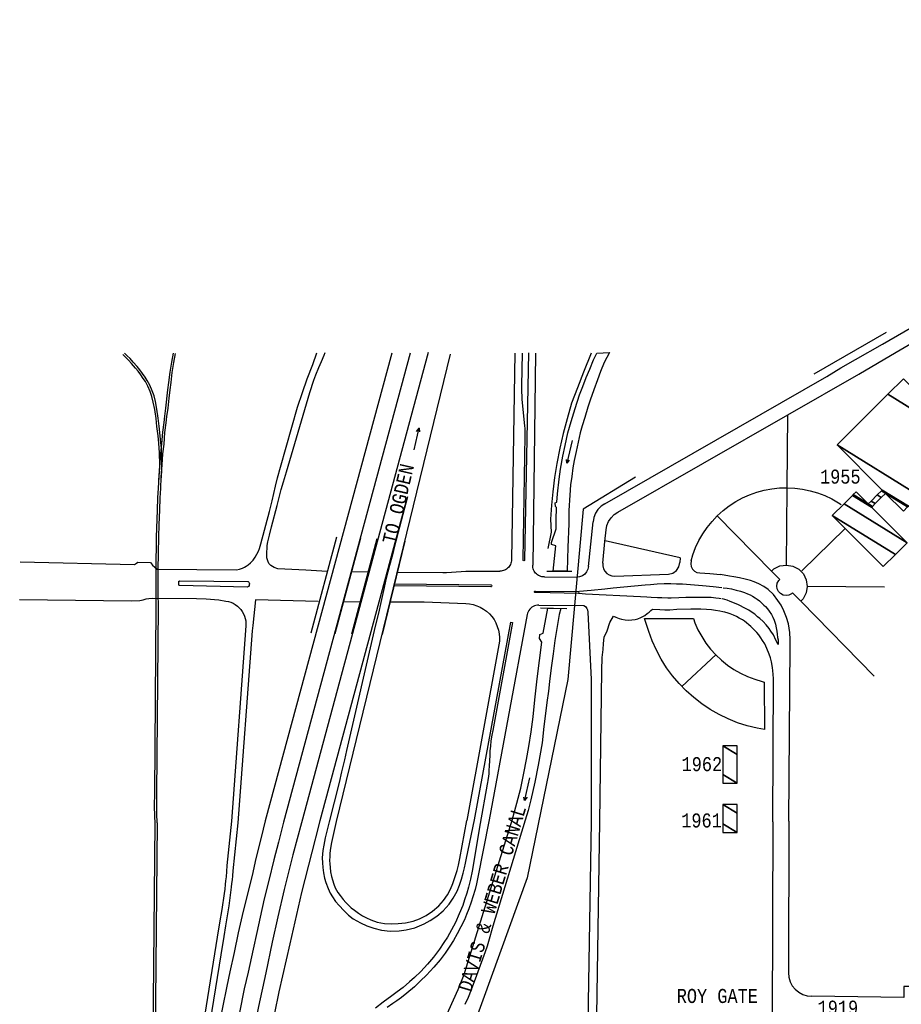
# Model space of a CAD drawing. Extents: x -0.5 to 41.9, y -0.5 to 29.8.
# Tile 24 of 128: x 3.9 to 5, y 14.1 to 15.3. Entities that reach past the tile are written whole.
import ezdxf
from ezdxf.enums import TextEntityAlignment as Align

# ---------------------------------------------------------------- set-up
doc = ezdxf.new("R2010")
doc.units = 0
doc.header["$MEASUREMENT"] = 0
doc.linetypes.add('DASHDOT', pattern=[1, 0.5, -0.25, 0, -0.25])
for name, color, linetype in [('11', 2, 'CONTINUOUS'), ('21', 5, 'CONTINUOUS'), ('23', 1, 'CONTINUOUS'), ('31', 2, 'DASHDOT'), ('41', 4, 'CONTINUOUS'), ('44', 1, 'CONTINUOUS')]:
    doc.layers.add(name, color=color, linetype=linetype)
doc.styles.add('MONOTXT', font='MONOTXT', dxfattribs={"height": 0.2})

msp = doc.modelspace()

# ---------------------------------------------------------------- linework, layer by layer
at = {"layer": '11'}
for p, q in [((4.391, 14.8896), (4.2392, 14.326)), ((4.3474, 14.8887), (4.1958, 14.3283)), ((4.3694, 14.889), (4.2177, 14.3267)), ((4.4173, 14.8877), (4.2809, 14.3275)), ((4.4949, 14.889), (4.4909, 14.6414)), ((4.5195, 14.889), (4.5161, 14.6349)), ((4.821, 14.7276), (4.8215, 14.8148)), ((4.8199, 14.6346), (4.821, 14.7275)), ((4.8025, 14.6272), (4.7372, 14.694)), ((4.5829, 14.6332), (4.5884, 14.6869)), ((4.8384, 14.628), (4.8905, 14.6789)), ((4.2811, 14.6683), (4.2503, 14.5535)), ((4.3099, 14.6671), (4.2791, 14.5525)), ((4.3295, 14.6663), (4.299, 14.5522)), ((4.3628, 14.6637), (4.3357, 14.5517)), ((4.5999, 14.6372), (4.6026, 14.6633)), ((4.6926, 14.6435), (4.6028, 14.6638)), ((4.6926, 14.6435), (4.6922, 14.6378)), ((4.2996, 14.6269), (4.3195, 14.6272)), ((4.5301, 14.6207), (4.5689, 14.6206)), ((4.5329, 14.6275), (4.5631, 14.6277)), ((4.6144, 14.6218), (4.6787, 14.6241)), ((4.9374, 14.6084), (4.8448, 14.6094)), ((4.2896, 14.5911), (4.3094, 14.5908)), ((4.5234, 14.5869), (4.5774, 14.5866)), ((4.5253, 14.5835), (4.5569, 14.5828)), ((4.9252, 14.5017), (4.8377, 14.5912)), ((4.5095, 14.5755), (4.4638, 14.3296)), ((4.1726, 14.562), (4.1552, 14.328)), ((4.4757, 14.5393), (4.4372, 14.3289)), ((4.6949, 14.4893), (4.736, 14.5279)), ((4.8227, 14.3282), (4.8224, 14.1465))]:
    msp.add_line(p, q, dxfattribs=at)
for points in [[(4.6024, 14.7084), (4.8682, 14.8609), (4.8853, 14.8712), (4.9027, 14.8812), (4.9351, 14.8996), (5.3252, 15.1254)], [(4.8215, 14.8148), (4.9068, 14.8638), (4.9514, 14.8901), (5.3327, 15.1125)], [(3.9023, 14.6387), (4.0394, 14.6357), (4.0418, 14.637), (4.0431, 14.6385), (4.0584, 14.6379), (4.0606, 14.6346), (4.0664, 14.6302), (4.1612, 14.6292), (4.165, 14.6301), (4.1686, 14.6314), (4.171, 14.6325), (4.1729, 14.6336), (4.1752, 14.6352), (4.1782, 14.6375), (4.1815, 14.6408), (4.1839, 14.6442), (4.1859, 14.6478), (4.1877, 14.6516), (4.1889, 14.6549), (4.1905, 14.6602), (4.2009, 14.699), (4.2039, 14.7119), (4.208, 14.7296), (4.2106, 14.7395), (4.2141, 14.7523), (4.2346, 14.8241), (4.2404, 14.8416), (4.246, 14.8581), (4.2529, 14.8753), (4.2575, 14.8893)], [(4.2698, 14.6274), (4.2445, 14.6287), (4.2109, 14.6305), (4.2065, 14.632), (4.2025, 14.6343), (4.2002, 14.6369), (4.1988, 14.6399), (4.1979, 14.6435), (4.1977, 14.6465), (4.1977, 14.6505), (4.198, 14.655), (4.1982, 14.6585), (4.199, 14.6626), (4.2008, 14.6708), (4.2032, 14.6807), (4.2102, 14.7061), (4.215, 14.7255), (4.2177, 14.7348), (4.2213, 14.7465), (4.2491, 14.8416), (4.2539, 14.8565), (4.2562, 14.8627), (4.2601, 14.8715), (4.263, 14.8787), (4.2662, 14.8865), (4.2675, 14.8895)], [(4.511, 14.8893), (4.5064, 14.6413), (4.5061, 14.6405), (4.5056, 14.64), (4.5048, 14.6405), (4.5046, 14.6414), (4.5072, 14.7901), (4.5072, 14.792), (4.5071, 14.7947), (4.507, 14.7985), (4.5068, 14.8017), (4.5035, 14.8334), (4.5034, 14.8353), (4.5033, 14.8382), (4.5031, 14.8415), (4.5029, 14.8443), (4.5031, 14.8471), (4.5029, 14.8496), (4.5037, 14.8889)], [(4.586, 14.8887), (4.5769, 14.8659), (4.5696, 14.8473), (4.5627, 14.8291), (4.5573, 14.81), (4.5527, 14.7925), (4.5486, 14.7748), (4.5451, 14.7568), (4.5424, 14.74), (4.5402, 14.7228), (4.5386, 14.7068), (4.5373, 14.6899), (4.5381, 14.6742), (4.5342, 14.6547)], [(4.6026, 14.6633), (4.6039, 14.677), (4.605, 14.6822), (4.607, 14.6871), (4.6099, 14.6916), (4.6136, 14.6954), (4.6179, 14.6985), (4.8215, 14.8148)], [(4.7057, 14.6398), (4.7079, 14.6473), (4.7112, 14.656), (4.7152, 14.6644), (4.7198, 14.6724), (4.7251, 14.68), (4.7309, 14.6872), (4.7372, 14.694), (4.7441, 14.7002), (4.7514, 14.7058), (4.7592, 14.7109), (4.7673, 14.7153), (4.7757, 14.7191), (4.7845, 14.7222), (4.7934, 14.7246), (4.8025, 14.7263), (4.8117, 14.7273), (4.821, 14.7276), (4.8302, 14.7271), (4.8394, 14.7259), (4.8484, 14.724), (4.8573, 14.7214), (4.866, 14.7181), (4.8743, 14.7141), (4.8824, 14.7095), (4.8856, 14.7073)], [(4.2615, 14.3288), (4.3661, 14.7167), (4.3511, 14.6591), (4.3481, 14.6472), (4.3448, 14.6342), (4.3408, 14.6192), (4.3374, 14.6043), (4.3342, 14.5902), (4.3313, 14.5773), (4.3276, 14.5619), (4.2932, 14.4126), (4.2906, 14.4017), (4.2893, 14.395), (4.2873, 14.3873), (4.2842, 14.3742), (4.2723, 14.3271)], [(4.6024, 14.7084), (4.598, 14.7054), (4.5943, 14.7015), (4.5914, 14.6971), (4.5894, 14.6921), (4.5884, 14.6869)], [(4.4909, 14.6414), (4.4908, 14.6399), (4.4905, 14.6385), (4.4901, 14.6371), (4.4896, 14.6357), (4.4889, 14.6345), (4.4881, 14.6332), (4.4871, 14.6321), (4.4861, 14.6311), (4.4849, 14.6302), (4.4837, 14.6294), (4.4824, 14.6288), (4.481, 14.6283), (4.4796, 14.6279), (4.4782, 14.6277), (4.4767, 14.6276)], [(4.5301, 14.6207), (4.5286, 14.6208), (4.5272, 14.621), (4.5257, 14.6214), (4.5244, 14.6219), (4.523, 14.6226), (4.5218, 14.6234), (4.5206, 14.6244), (4.5196, 14.6254), (4.5187, 14.6266), (4.5179, 14.6278), (4.5172, 14.6292), (4.5167, 14.6305), (4.5163, 14.632), (4.5161, 14.6335), (4.5161, 14.6349)], [(4.5829, 14.6332), (4.5822, 14.6299), (4.5806, 14.6268), (4.5784, 14.6242), (4.5756, 14.6222), (4.5723, 14.621), (4.5689, 14.6206)], [(4.5999, 14.6372), (4.6, 14.6338), (4.6009, 14.6305), (4.6025, 14.6275), (4.6049, 14.625), (4.6077, 14.6232), (4.611, 14.622), (4.6144, 14.6218)], [(4.6787, 14.6241), (4.6839, 14.6253), (4.6882, 14.6283), (4.6912, 14.6327), (4.6922, 14.6378)], [(4.7057, 14.6398), (4.7053, 14.6365), (4.7059, 14.6331), (4.7074, 14.6301), (4.7098, 14.6277), (4.7128, 14.6261), (4.7161, 14.6255)], [(4.8121, 14.6178), (4.8022, 14.6275), (4.805, 14.6303), (4.8121, 14.6338), (4.8199, 14.6349), (4.8277, 14.6336), (4.8347, 14.63), (4.8403, 14.6243), (4.8438, 14.6172), (4.8449, 14.6094), (4.8436, 14.6016), (4.8399, 14.5946), (4.8371, 14.5918), (4.8274, 14.6017), (4.8262, 14.6005), (4.823, 14.599), (4.8195, 14.5985), (4.8161, 14.599), (4.813, 14.6007), (4.8105, 14.6032), (4.8089, 14.6063), (4.8084, 14.6098), (4.809, 14.6133), (4.8107, 14.6164), (4.8121, 14.6178)], [(4.3542, 14.6264), (4.4084, 14.6259), (4.4129, 14.6262), (4.4187, 14.6266), (4.4359, 14.6277), (4.4434, 14.6278), (4.4767, 14.6276)], [(4.7161, 14.6255), (4.7161, 14.6255), (4.7282, 14.625), (4.7411, 14.6237)], [(4.8227, 14.3282), (4.8244, 14.5386), (4.8243, 14.5457), (4.8241, 14.5543), (4.8226, 14.5646), (4.8202, 14.5722), (4.8169, 14.58), (4.8136, 14.5867), (4.8095, 14.5926), (4.8043, 14.5995), (4.7981, 14.6057), (4.7931, 14.6093), (4.7871, 14.6126), (4.7814, 14.6149), (4.777, 14.6165), (4.7705, 14.6182), (4.7636, 14.6197), (4.7571, 14.6208), (4.7519, 14.6218), (4.7411, 14.6237)], [(4.0933, 14.6106), (4.0925, 14.611), (4.0922, 14.6116), (4.0924, 14.6153), (4.0925, 14.6156), (4.093, 14.6158), (4.0937, 14.6159), (4.1749, 14.6154), (4.1755, 14.6151), (4.1761, 14.6145), (4.1766, 14.6137), (4.1769, 14.6125), (4.1767, 14.6112), (4.1764, 14.6103), (4.1757, 14.6094), (4.1749, 14.6088), (4.174, 14.6084), (4.0933, 14.6106)], [(4.3507, 14.6125), (4.466, 14.6112), (4.4664, 14.6111), (4.4668, 14.6107), (4.467, 14.6101), (4.4669, 14.6094), (4.4665, 14.609), (4.466, 14.6087), (4.3504, 14.6102)], [(4.7425, 14.6078), (4.7322, 14.6089), (4.7194, 14.6101), (4.7052, 14.6111), (4.6954, 14.6119), (4.6882, 14.6122), (4.6814, 14.6124), (4.6736, 14.6125), (4.6652, 14.6121), (4.6571, 14.6114), (4.6508, 14.611), (4.6252, 14.6085), (4.6125, 14.6072), (4.6025, 14.6061), (4.586, 14.6044), (4.5723, 14.6034)], [(4.7443, 14.6077), (4.7488, 14.6072), (4.7543, 14.6063), (4.7599, 14.6049), (4.765, 14.6036), (4.7697, 14.602), (4.7735, 14.6005), (4.7767, 14.5991), (4.7794, 14.5977), (4.7827, 14.5957), (4.7851, 14.5939), (4.7877, 14.592), (4.7907, 14.5894), (4.793, 14.587), (4.795, 14.5852), (4.7972, 14.5824), (4.7994, 14.5795), (4.802, 14.5756), (4.8037, 14.5725), (4.8053, 14.5687), (4.8068, 14.5642), (4.8077, 14.5598), (4.8085, 14.5559), (4.809, 14.552), (4.8094, 14.5483), (4.8099, 14.5453), (4.8101, 14.5399), (4.8073, 14.5451), (4.8045, 14.5513), (4.8014, 14.5559), (4.7993, 14.5588), (4.7956, 14.5635), (4.792, 14.5671), (4.788, 14.5708), (4.7855, 14.573), (4.782, 14.5759), (4.7788, 14.5782), (4.7749, 14.5807), (4.7711, 14.5828), (4.7685, 14.5841), (4.765, 14.586), (4.7616, 14.5875), (4.7587, 14.5889), (4.7558, 14.5902), (4.7527, 14.5913), (4.749, 14.5927), (4.7462, 14.5935), (4.743, 14.5943)], [(3.9017, 14.5936), (4.0356, 14.5922), (4.0457, 14.5925), (4.0495, 14.5932), (4.053, 14.5943), (4.0565, 14.5948), (4.0606, 14.5951), (4.1134, 14.5948), (4.1252, 14.5943), (4.1403, 14.5931), (4.1488, 14.5918)], [(4.5198, 14.6022), (4.5186, 14.6022), (4.5182, 14.6024), (4.5182, 14.6032), (4.5188, 14.6037), (4.5196, 14.6038), (4.5712, 14.6033), (4.5708, 14.6008), (4.5198, 14.6022)], [(4.7417, 14.5945), (4.7394, 14.5948), (4.7356, 14.5953), (4.7299, 14.596), (4.7233, 14.5962), (4.7205, 14.5962), (4.7091, 14.5962), (4.6996, 14.596), (4.691, 14.5957), (4.6821, 14.5953), (4.6779, 14.5953), (4.6709, 14.5955), (4.6654, 14.5957), (4.6581, 14.5961), (4.6527, 14.5964), (4.6453, 14.5967), (4.5795, 14.6), (4.5715, 14.6007)], [(4.1488, 14.5918), (4.1518, 14.5912), (4.1546, 14.5903), (4.1573, 14.5891), (4.1599, 14.5876), (4.1624, 14.5858), (4.1646, 14.5838), (4.1666, 14.5815), (4.1683, 14.5791), (4.1698, 14.5765), (4.171, 14.5737), (4.1718, 14.5709), (4.1724, 14.5679), (4.1727, 14.565), (4.1726, 14.562)], [(4.2593, 14.5911), (4.1843, 14.5934), (4.181, 14.5627), (4.1802, 14.5561), (4.1629, 14.3261)], [(4.3458, 14.5909), (4.386, 14.591), (4.3963, 14.5906), (4.436, 14.5889)], [(4.436, 14.5889), (4.4405, 14.5885), (4.4449, 14.5876), (4.4492, 14.5862), (4.4533, 14.5844), (4.4572, 14.5822), (4.4608, 14.5795), (4.4642, 14.5765), (4.4671, 14.5731), (4.4698, 14.5695), (4.472, 14.5656), (4.4737, 14.5614), (4.4751, 14.5571), (4.4759, 14.5527), (4.4763, 14.5483), (4.4762, 14.5438), (4.4757, 14.5393)], [(4.5234, 14.5869), (4.5217, 14.5868), (4.5199, 14.5865), (4.5182, 14.586), (4.5166, 14.5852), (4.5151, 14.5843), (4.5137, 14.5831), (4.5125, 14.5819), (4.5115, 14.5804), (4.5106, 14.5789), (4.5099, 14.5772), (4.5095, 14.5755)], [(4.5774, 14.5866), (4.5794, 14.5851), (4.5809, 14.583), (4.5819, 14.5811), (4.5823, 14.5784), (4.5861, 14.4976), (4.5863, 14.3275)], [(4.6127, 14.5737), (4.6157, 14.5724), (4.6197, 14.571), (4.6225, 14.5699), (4.6267, 14.5694), (4.6305, 14.569), (4.6348, 14.5691), (4.6387, 14.5698), (4.642, 14.5706), (4.6458, 14.5721), (4.6502, 14.5746), (4.6532, 14.5769), (4.6556, 14.5786), (4.6575, 14.5804), (4.6595, 14.5822), (4.6682, 14.5818), (4.6744, 14.5814), (4.6803, 14.5814), (4.6887, 14.5819), (4.7054, 14.5824), (4.7113, 14.5826), (4.7176, 14.5825), (4.7241, 14.5822), (4.7302, 14.5816), (4.7352, 14.5809), (4.7403, 14.58), (4.7439, 14.5793)], [(4.5967, 14.3276), (4.5988, 14.5087), (4.5993, 14.524), (4.6003, 14.5336), (4.6008, 14.5408), (4.6018, 14.5484), (4.6054, 14.556), (4.6084, 14.5662), (4.6127, 14.5737)], [(4.65, 14.5707), (4.7085, 14.5708), (4.7102, 14.5658), (4.714, 14.5573), (4.7185, 14.5492), (4.7235, 14.5414), (4.7292, 14.5341), (4.7354, 14.5272), (4.7421, 14.5209), (4.7493, 14.5151), (4.757, 14.5098), (4.765, 14.5052), (4.7734, 14.5013), (4.782, 14.498), (4.7909, 14.4954), (4.7933, 14.4948), (4.7936, 14.4379)], [(4.7936, 14.4379), (4.7849, 14.4394), (4.7731, 14.4423), (4.7615, 14.446), (4.7502, 14.4506), (4.7393, 14.4558), (4.7287, 14.4619), (4.7186, 14.4686), (4.709, 14.4761), (4.7, 14.4842), (4.6915, 14.4929), (4.6837, 14.5021), (4.6765, 14.5119), (4.67, 14.5222), (4.6643, 14.5329), (4.6593, 14.544), (4.6551, 14.5554), (4.65, 14.5707)], [(4.8038, 14.3273), (4.8043, 14.4985), (4.8042, 14.5041), (4.8032, 14.5122), (4.802, 14.519), (4.8008, 14.5239), (4.7991, 14.5283), (4.7966, 14.5348), (4.794, 14.5404), (4.7915, 14.5445), (4.7894, 14.5479), (4.7869, 14.5515), (4.7846, 14.554), (4.7822, 14.5567), (4.7798, 14.5589), (4.7773, 14.5614), (4.7748, 14.5635), (4.7723, 14.5657), (4.7697, 14.5677), (4.7672, 14.5693), (4.7635, 14.5714), (4.7601, 14.5731), (4.7564, 14.5749), (4.7525, 14.5766), (4.7488, 14.5778), (4.7447, 14.579)], [(4.4463, 14.3296), (4.49, 14.5666), (4.492, 14.566), (4.4683, 14.4365), (4.4672, 14.431), (4.4661, 14.4245), (4.4654, 14.4179), (4.4649, 14.4123), (4.4646, 14.4073), (4.4639, 14.3939), (4.4636, 14.3893), (4.4635, 14.3853), (4.4633, 14.3817), (4.4629, 14.3794), (4.4624, 14.3769), (4.4618, 14.3745), (4.4615, 14.3724), (4.4531, 14.3254)], [(4.1552, 14.328), (4.1499, 14.2751), (4.1493, 14.2676), (4.1489, 14.2614), (4.1484, 14.2565), (4.1479, 14.2521), (4.1473, 14.2464), (4.1465, 14.2414), (4.1437, 14.2224), (4.141, 14.2063), (4.1384, 14.189), (4.0707, 13.7678)], [(4.1629, 14.3261), (4.1571, 14.2684), (4.1566, 14.2624), (4.156, 14.2576), (4.1555, 14.2532), (4.155, 14.2489), (4.1522, 14.2265), (4.15, 14.2124), (4.1484, 14.2026), (4.1462, 14.1899), (4.1426, 14.1678), (4.0779, 13.7675)], [(4.1958, 14.3283), (4.191, 14.3083), (4.1845, 14.2835), (4.18, 14.2629), (4.1748, 14.2427), (4.1683, 14.215), (4.1635, 14.1941), (4.1586, 14.1707), (4.1534, 14.1477), (4.1498, 14.1304), (4.1445, 14.1048), (4.1403, 14.0824), (4.1365, 14.0614), (4.1339, 14.048), (4.1296, 14.0263), (4.1244, 13.9992), (4.118, 13.9659), (4.1123, 13.9353), (4.106, 13.9018), (4.0974, 13.8584), (4.0899, 13.8148), (4.0811, 13.7673)], [(4.2177, 14.3267), (4.2115, 14.3027), (4.2062, 14.2816), (4.2, 14.257), (4.1947, 14.2351), (4.1897, 14.2129), (4.1857, 14.1948), (4.1813, 14.1745), (4.1752, 14.147), (4.1705, 14.127), (4.165, 14.0987), (4.1598, 14.0718), (4.1555, 14.0501), (4.1514, 14.0299), (4.1457, 13.9979), (4.1402, 13.9706), (4.1351, 13.9432), (4.1284, 13.9072), (4.1217, 13.8709), (4.1154, 13.8393), (4.1097, 13.8101), (4.1011, 13.768)], [(4.2392, 14.326), (4.2289, 14.2876), (4.2186, 14.2461), (4.211, 14.2134), (4.2042, 14.183), (4.1964, 14.1464), (4.1877, 14.1059), (4.1778, 14.0563), (4.1701, 14.0168), (4.1616, 13.9709), (4.1547, 13.9323), (4.1481, 13.8996), (4.1419, 13.8677), (4.1366, 13.8372), (4.1259, 13.7792), (4.1226, 13.7609)], [(4.1456, 13.7705), (4.1552, 13.8188), (4.1642, 13.8687), (4.1738, 13.9208), (4.1823, 13.9641), (4.1913, 14.0135), (4.2022, 14.0725), (4.2126, 14.1235), (4.2256, 14.1809), (4.2395, 14.2425), (4.252, 14.2911), (4.2605, 14.3236), (4.2615, 14.3288)], [(4.2723, 14.3271), (4.2677, 14.3082), (4.2658, 14.2994), (4.2647, 14.2928), (4.264, 14.284), (4.2643, 14.2783), (4.2647, 14.2727), (4.2655, 14.2663), (4.2668, 14.2598), (4.2684, 14.2544), (4.271, 14.2474), (4.2736, 14.2418), (4.2764, 14.2372), (4.2801, 14.2318), (4.2843, 14.2269), (4.2899, 14.2209), (4.2957, 14.2156), (4.3011, 14.2112), (4.3097, 14.2061), (4.3174, 14.2028), (4.3257, 14.1998), (4.3349, 14.1974), (4.3455, 14.1962), (4.356, 14.1966), (4.3644, 14.1977), (4.375, 14.2003), (4.3862, 14.205), (4.3932, 14.209), (4.4011, 14.2141), (4.4088, 14.2207), (4.4159, 14.2285), (4.4209, 14.2356), (4.4257, 14.2442), (4.4286, 14.2512), (4.4309, 14.2586), (4.4328, 14.2657), (4.4345, 14.2722), (4.4357, 14.2778), (4.437, 14.2838), (4.4463, 14.3296)], [(4.2809, 14.3275), (4.2751, 14.3025), (4.2739, 14.2957), (4.2732, 14.2898), (4.273, 14.2856), (4.2728, 14.281), (4.273, 14.2771), (4.2734, 14.2725), (4.274, 14.2674), (4.2751, 14.2619), (4.2762, 14.2577), (4.2778, 14.2527), (4.2796, 14.248), (4.2828, 14.2427), (4.2856, 14.2388), (4.2891, 14.2341), (4.2923, 14.2305), (4.2959, 14.2268), (4.2988, 14.2243), (4.3027, 14.2213), (4.3073, 14.2178), (4.3122, 14.2145), (4.317, 14.2121), (4.3221, 14.2097), (4.3297, 14.2072), (4.3388, 14.2054), (4.3474, 14.2052), (4.3551, 14.2053), (4.3637, 14.2064), (4.3731, 14.2084), (4.3805, 14.2112), (4.3884, 14.2151), (4.3961, 14.2202), (4.4035, 14.2266), (4.4091, 14.2329), (4.4139, 14.2399), (4.4176, 14.2466), (4.4205, 14.2533), (4.423, 14.2606), (4.4255, 14.269), (4.4271, 14.2753), (4.4287, 14.2833), (4.4372, 14.3289)], [(4.4531, 14.3254), (4.4436, 14.2681), (4.4415, 14.2586), (4.4392, 14.249), (4.4372, 14.2418), (4.4345, 14.2336), (4.4323, 14.2271), (4.4281, 14.2169), (4.4235, 14.2068), (4.4189, 14.198), (4.414, 14.1892), (4.4097, 14.1826), (4.4046, 14.1747), (4.3974, 14.1651), (4.3902, 14.1566), (4.3823, 14.148), (4.3746, 14.1407), (4.3686, 14.1354), (4.3608, 14.1289), (4.3539, 14.1235), (4.3475, 14.1188), (4.337, 14.1111), (4.3277, 14.1039)], [(4.4638, 14.3296), (4.4499, 14.2588), (4.4487, 14.2529), (4.4471, 14.246), (4.4444, 14.2374), (4.4426, 14.2311), (4.4395, 14.2231), (4.4367, 14.2161), (4.4343, 14.21), (4.4302, 14.2014), (4.4258, 14.1931), (4.4212, 14.1851), (4.4167, 14.1782), (4.4112, 14.17), (4.4053, 14.1619), (4.3979, 14.1531), (4.3888, 14.1434), (4.3819, 14.1368), (4.3744, 14.1297), (4.3655, 14.1221), (4.3589, 14.1169), (4.3533, 14.1129), (4.3485, 14.1095), (4.342, 14.1048)], [(4.5863, 14.3275), (4.5782, 13.8461), (4.5765, 13.8027), (4.5768, 13.7982), (4.578, 13.7938), (4.5801, 13.7898), (4.5829, 13.7863), (4.5865, 13.7834), (4.5905, 13.7814), (4.5949, 13.7802), (4.5994, 13.7799), (4.6039, 13.7806), (4.636, 13.7899), (4.6457, 13.7923), (4.6561, 13.7947), (4.6645, 13.796), (4.6722, 13.7972), (4.6804, 13.798), (4.6893, 13.799), (4.699, 13.7997), (4.7078, 13.7999), (4.7135, 13.8003), (4.7216, 13.8002), (4.7815, 13.8007)], [(4.7802, 13.8117), (4.7121, 13.8123), (4.6993, 13.8114), (4.6846, 13.8102), (4.6717, 13.8087), (4.6577, 13.8063), (4.6476, 13.8044), (4.6353, 13.8013), (4.6217, 13.7979), (4.6169, 13.7971), (4.6122, 13.7964), (4.608, 13.7965), (4.6034, 13.7974), (4.5991, 13.7992), (4.5953, 13.802), (4.5921, 13.8055), (4.5898, 13.8095), (4.5884, 13.814), (4.588, 13.8187), (4.5927, 14.0696), (4.5967, 14.3276)], [(4.8038, 14.3273), (4.8019, 13.8518), (4.8023, 13.834)], [(4.8224, 14.1465), (4.8229, 14.141), (4.8245, 14.1357), (4.827, 14.1309), (4.8305, 14.1266), (4.8347, 14.1231), (4.8396, 14.1204), (4.8448, 14.1188), (4.8503, 14.1183)], [(5.0581, 14.1299), (4.9607, 14.1299), (4.9607, 14.1167), (4.8503, 14.1183)]]:
    msp.add_lwpolyline(points, dxfattribs=at)
at = {"layer": '23'}
for p, q in [((4.374, 14.773), (4.38, 14.7992)), ((4.5632, 14.784), (4.557, 14.757)), ((4.5124, 14.3798), (4.5064, 14.3536))]:
    msp.add_line(p, q, dxfattribs=at)
for points in [[(4.3768, 14.7949), (4.38, 14.799), (4.3805, 14.7947)], [(4.5598, 14.7606), (4.557, 14.757), (4.5565, 14.7613)], [(4.5093, 14.3567), (4.5061, 14.3527), (4.5056, 14.3569)]]:
    msp.add_lwpolyline(points, dxfattribs=at)
at = {"layer": '31'}
for points in [[(5.5888, 15.2884), (4.6393, 14.7404), (4.5764, 14.702)], [(4.5764, 14.702), (4.5582, 14.4979), (4.5095, 14.2601), (4.3967, 13.95), (4.3285, 13.7582), (4.2182, 13.4211), (4.1376, 13.1033), (4.1142, 13.0193), (4.0967, 12.8794), (4.0974, 12.8064), (4.116, 12.8031), (4.1113, 12.0276), (4.1342, 12.0274), (4.1324, 11.6362)]]:
    msp.add_lwpolyline(points, dxfattribs=at)
at = {"layer": '41'}
for points in [[(4.0684, 14.7366), (4.0692, 14.748), (4.0694, 14.7543), (4.0694, 14.7597), (4.0693, 14.765), (4.0691, 14.7697), (4.0688, 14.7749), (4.0683, 14.781), (4.0675, 14.7896), (4.0661, 14.8009), (4.0661, 14.801), (4.065, 14.8105), (4.0634, 14.8214), (4.0616, 14.8303), (4.06, 14.8369), (4.058, 14.8428), (4.0553, 14.8492), (4.0523, 14.8548), (4.0498, 14.8586), (4.0468, 14.863), (4.0436, 14.8672), (4.0403, 14.871), (4.0357, 14.8764), (4.0321, 14.8805), (4.0286, 14.8839), (4.0254, 14.8871)], [(4.071, 14.7364), (4.0718, 14.7478), (4.0721, 14.7543), (4.0721, 14.7597), (4.0719, 14.7651), (4.0717, 14.7698), (4.0714, 14.7751), (4.0709, 14.7812), (4.0701, 14.7899), (4.0687, 14.8013), (4.0676, 14.8109), (4.066, 14.8218), (4.0642, 14.8308), (4.0626, 14.8376), (4.0604, 14.8437), (4.0577, 14.8504), (4.0545, 14.8562), (4.052, 14.8601), (4.0489, 14.8645), (4.0456, 14.8688), (4.0423, 14.8727), (4.0377, 14.8781), (4.034, 14.8823), (4.0305, 14.8858), (4.0273, 14.8889)], [(4.0638, 14.3259), (4.0638, 14.3259), (4.0636, 14.3336), (4.0633, 14.347), (4.0635, 14.3613), (4.0652, 14.5853), (4.0651, 14.6005), (4.065, 14.6296), (4.0656, 14.6683), (4.0668, 14.7008), (4.0672, 14.7156), (4.068, 14.727), (4.0686, 14.7405), (4.0706, 14.7684), (4.072, 14.7801), (4.0731, 14.7941), (4.0746, 14.8057), (4.0755, 14.8135), (4.0768, 14.8231), (4.0793, 14.845), (4.0805, 14.8538), (4.0819, 14.8661), (4.0838, 14.8782), (4.0858, 14.8888)], [(4.0665, 14.3259), (4.0661, 14.3367), (4.0659, 14.3476), (4.066, 14.3539), (4.0661, 14.3613), (4.0679, 14.5853), (4.0677, 14.6006), (4.0677, 14.6109), (4.0676, 14.6296), (4.0679, 14.6493), (4.0683, 14.6682), (4.0688, 14.6836), (4.0694, 14.7007), (4.0698, 14.7154), (4.0706, 14.7268), (4.0712, 14.7403), (4.0722, 14.7551), (4.0732, 14.7681), (4.0746, 14.7799), (4.0757, 14.7938), (4.0772, 14.8053), (4.0781, 14.8131), (4.0794, 14.8228), (4.0808, 14.8351), (4.0819, 14.8447), (4.083, 14.8535), (4.0845, 14.8657), (4.0864, 14.8777), (4.0884, 14.8884)], [(4.0607, 13.9849), (4.0638, 14.3259)], [(4.0665, 14.3259), (4.0633, 13.9849), (4.0635, 13.9735), (4.0635, 13.9672), (4.0637, 13.9567), (4.0639, 13.9486), (4.0645, 13.9401), (4.065, 13.9324), (4.0654, 13.9268), (4.0661, 13.922), (4.067, 13.9156), (4.0679, 13.9108), (4.0694, 13.904), (4.071, 13.8986), (4.0724, 13.8948), (4.0742, 13.8902), (4.0761, 13.8867), (4.0787, 13.8831), (4.0817, 13.8785), (4.0827, 13.8769), (4.0845, 13.8739)]]:
    msp.add_lwpolyline(points, dxfattribs=at)
at = {"layer": '44'}
for points in [[(4.6082, 14.8896), (4.6018, 14.8776), (4.5975, 14.867), (4.5936, 14.8567), (4.5892, 14.8449), (4.5851, 14.8325), (4.5822, 14.8241), (4.5786, 14.8118), (4.5753, 14.8019), (4.5731, 14.7933), (4.5704, 14.7823), (4.568, 14.7711), (4.5657, 14.7604), (4.5642, 14.7516), (4.563, 14.7409), (4.5614, 14.7312), (4.5606, 14.7185), (4.5594, 14.7002), (4.5592, 14.6844), (4.558, 14.6563), (4.5572, 14.6276), (4.5405, 14.6276), (4.5439, 14.6578), (4.5387, 14.6597), (4.5387, 14.6619), (4.5441, 14.6782), (4.5444, 14.6891), (4.5445, 14.7038), (4.5433, 14.7051), (4.5432, 14.7096), (4.5452, 14.7101), (4.546, 14.7203), (4.5477, 14.738), (4.5495, 14.75), (4.5523, 14.7654), (4.5548, 14.7783), (4.5583, 14.7934), (4.5621, 14.807), (4.5671, 14.8227), (4.5722, 14.8388), (4.5761, 14.8487), (4.5802, 14.8597), (4.5845, 14.8698), (4.5891, 14.8809), (4.5928, 14.889), (4.6082, 14.8896)], [(4.4915, 14.3294), (4.4973, 14.3498), (4.5017, 14.3676), (4.5055, 14.3855), (4.5088, 14.4021), (4.5116, 14.4176), (4.5142, 14.435), (4.5165, 14.4532), (4.5185, 14.4735), (4.5214, 14.4986), (4.5242, 14.5204), (4.527, 14.5425), (4.5244, 14.5469), (4.5246, 14.5516), (4.5287, 14.5535), (4.5343, 14.5831), (4.5497, 14.5828), (4.5479, 14.5756), (4.5455, 14.5613), (4.5428, 14.5445), (4.5407, 14.5285), (4.5383, 14.5118), (4.5362, 14.4955), (4.5351, 14.4837), (4.5332, 14.4704), (4.5314, 14.457), (4.5294, 14.4416), (4.5274, 14.422), (4.5227, 14.3953), (4.5187, 14.3746), (4.5139, 14.3538), (4.5105, 14.3407), (4.5072, 14.3294)], [(4.3577, 13.9734), (4.4269, 14.1262), (4.431, 14.1362), (4.4339, 14.1444), (4.4366, 14.1522), (4.4389, 14.1598), (4.4405, 14.1652), (4.4915, 14.3294)], [(4.5072, 14.3294), (4.4684, 14.2022), (4.463, 14.1838), (4.4614, 14.1783), (4.459, 14.1715), (4.456, 14.1628), (4.4531, 14.1552), (4.4461, 14.1357), (4.4425, 14.1261), (4.4387, 14.1166), (4.4347, 14.1084)]]:
    msp.add_lwpolyline(points, dxfattribs=at)

# ---------------------------------------------------------------- texts
at = {"layer": '23', "style": 'MONOTXT', "width": 0.833333}
for s, height, rotation, p in [('TO OGDEN', 0.01684, 77, (4.355, 14.7084)), ('DAVIS & WEBER CANAL', 0.016843, 73.3944, (4.4674, 14.2356))]:
    msp.add_text(s, height=height, rotation=rotation, dxfattribs=at).set_placement(p, align=Align.MIDDLE)
for s, p in [('1955', (4.8845, 14.7409)), ('1962', (4.7187, 14.3964)), ('1961', (4.7183, 14.3289)), ('ROY GATE', (4.7372, 14.1186)), ('1919', (4.8816, 14.1046))]:
    msp.add_text(s, height=0.01684, dxfattribs=at).set_placement(p, align=Align.MIDDLE)

# ---------------------------------------------------------------- meshes
at = {"layer": '21'}
mesh = msp.add_polyface(dxfattribs=at)
corners = [(4.936, 14.633), (4.9504, 14.6474), (4.8749, 14.6942), (4.9646, 14.6616), (4.8891, 14.7084), (4.922, 14.7042), (4.8991, 14.7184), (4.9229, 14.7052), (4.9, 14.7193), (4.918, 14.7082), (4.9263, 14.7086), (4.9035, 14.7228), (4.9214, 14.7116), (4.96, 14.6994), (4.9336, 14.7158), (4.9287, 14.7189), (4.965, 14.7045), (4.9386, 14.7208), (4.9337, 14.7239), (4.966, 14.7054), (4.9346, 14.7248), (4.9786, 14.7181), (4.8806, 14.7788), (5.0394, 14.7788), (4.9414, 14.8396), (4.96, 14.8582), (4.96, 14.8582)]
mesh.append_faces([[corners[k] for k in face] for face in [(0, 0, 1, 2), (2, 1, 3, 4), (4, 3, 5, 6), (6, 5, 7, 8), (8, 9, 11, 11), (9, 7, 10, 12), (12, 10, 14, 15), (15, 14, 17, 18), (13, 13, 16, 17), (18, 16, 19, 20), (20, 19, 21, 22), (22, 21, 23, 24), (24, 23, 26, 25)]], dxfattribs={"vtx0": -1, "vtx2": -1})
mesh = msp.add_polyface(dxfattribs=at)
corners = [(4.744, 14.3734), (4.7608, 14.3734), (4.744, 14.3838), (4.744, 14.4183), (4.7608, 14.4079), (4.744, 14.4183), (4.7608, 14.4183)]
mesh.append_faces([[corners[k] for k in face] for face in [(0, 0, 1, 2), (2, 1, 4, 5), (3, 4, 6, 6)]], dxfattribs={"vtx0": -1, "vtx2": -1})
mesh = msp.add_polyface(dxfattribs=at)
corners = [(4.744, 14.3144), (4.7608, 14.3144), (4.744, 14.3249), (4.744, 14.3481), (4.7608, 14.3377), (4.744, 14.3481), (4.7608, 14.3481)]
mesh.append_faces([[corners[k] for k in face] for face in [(0, 0, 1, 2), (2, 1, 4, 5), (3, 4, 6, 6)]], dxfattribs={"vtx0": -1, "vtx2": -1})

doc.saveas('drawing.dxf')
